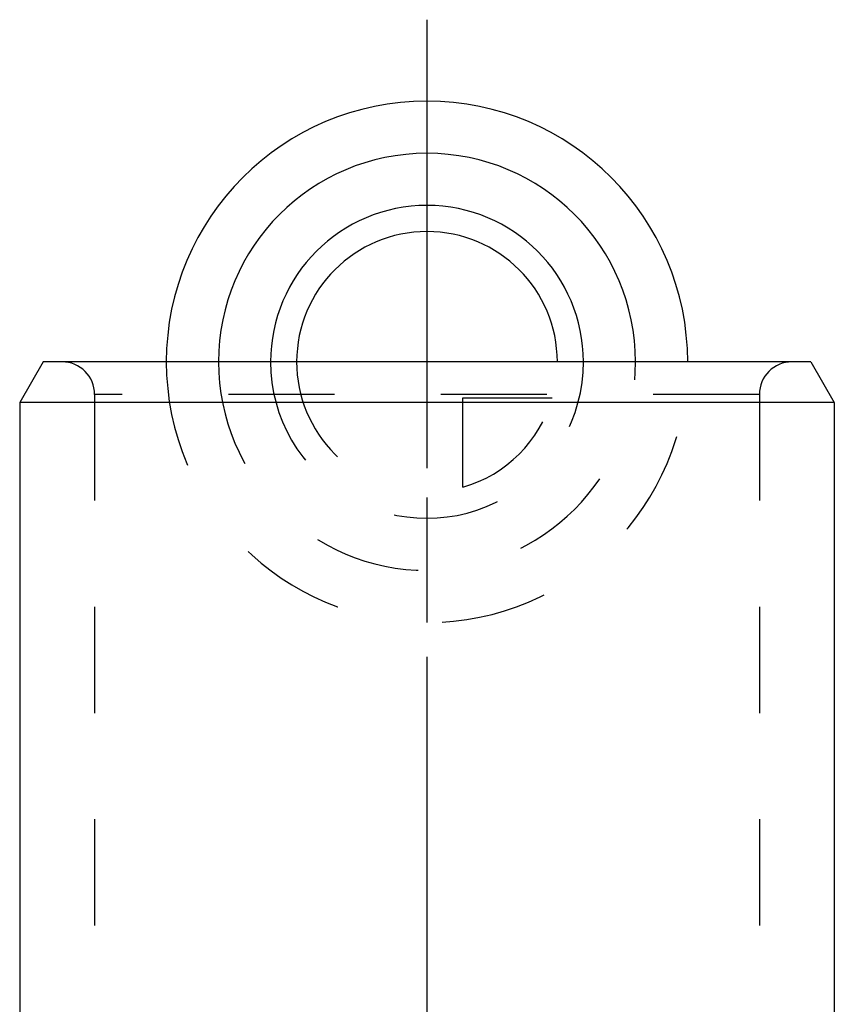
# Model space of a CAD drawing. Header units: millimetres. Extents: x 375 to 625, y 325 to 663.
# Tile 4 of 4: x 475 to 525, y 602 to 663. Entities that reach past the tile are written whole.
import ezdxf

# ---------------------------------------------------------------- set-up
doc = ezdxf.new("R2010")
doc.units = ezdxf.units.MM
doc.header["$LTSCALE"] = 65.185185
doc.linetypes.add('CENTER', pattern=[0.6, 0.375, -0.075, 0.075, -0.075])
doc.linetypes.add('HIDDEN', pattern=[0.2, 0.1, -0.1])
for name, color, linetype in [('ACHSEN_S', 7, 'CONTINUOUS'), ('FASEN', 7, 'CONTINUOUS'), ('FLAECHEN', 7, 'CONTINUOUS'), ('KOERPER', 7, 'CONTINUOUS'), ('KONST.EL_MIT_GEO', 7, 'CONTINUOUS'), ('KURVEN', 7, 'CONTINUOUS')]:
    doc.layers.add(name, color=color, linetype=linetype)

msp = doc.modelspace()

# ---------------------------------------------------------------- linework, layer by layer
at = {"layer": 'ACHSEN_S', "color": 2, "linetype": 'CENTER'}
msp.add_line((500, 662.75), (500, 337.25), dxfattribs=at)
at = {"layer": 'FASEN', "color": 7, "linetype": 'Continuous'}
for p, q in [((476.443, 641.75), (475, 639.25)), ((523.557, 641.75), (476.443, 641.75)), ((523.557, 641.75), (525, 639.25)), ((525, 639.25), (475, 639.25))]:
    msp.add_line(p, q, dxfattribs=at)
at = {"layer": 'FLAECHEN', "color": 8, "linetype": 'HIDDEN'}
for p, q in [((479.6, 639.75), (479.6, 526.75)), ((520.4, 639.75), (520.4, 526.75))]:
    msp.add_line(p, q, dxfattribs=at)
at = {"layer": 'FLAECHEN', "color": 7, "linetype": 'Continuous'}
for p, q in [((475, 639.25), (475, 502.75)), ((525, 639.25), (525, 502.75))]:
    msp.add_line(p, q, dxfattribs=at)
at = {"layer": 'KOERPER', "color": 7, "linetype": 'Continuous'}
for p, q in [((475, 639.25), (475, 502.75)), ((525, 639.25), (525, 502.75))]:
    msp.add_line(p, q, dxfattribs=at)
at = {"layer": 'KONST.EL_MIT_GEO', "color": 8, "linetype": 'HIDDEN'}
for p, q in [((522.4, 641.75), (477.6, 641.75)), ((479.6, 639.75), (479.6, 526.75)), ((520.4, 639.75), (479.6, 639.75)), ((520.4, 639.75), (520.4, 526.75))]:
    msp.add_line(p, q, dxfattribs=at)
for centre, start, end in [((477.6, 639.75), 0, 90), ((522.4, 639.75), 90, 180)]:
    msp.add_arc(centre, 2, start, end, dxfattribs=at)
at = {"layer": 'KURVEN', "color": 40, "linetype": 'Continuous'}
msp.add_line((500, 657.75), (500, 641.75), dxfattribs=at)
at = {"layer": 'KURVEN', "color": 8, "linetype": 'HIDDEN'}
for p, q in [((516, 641.75), (484, 641.75)), ((500, 641.75), (500, 625.75)), ((502.2, 634.058), (502.2, 639.55)), ((502.2, 639.55), (507.692, 639.55))]:
    msp.add_line(p, q, dxfattribs=at)
at = {"layer": 'KURVEN', "color": 40, "linetype": 'Continuous'}
for radius, end in [(16, 180), (12.8, 180), (9.6, 179.99993), (8, 179.99993)]:
    msp.add_arc((500, 641.75), radius, 0, end, dxfattribs=at)
at = {"layer": 'KURVEN', "color": 8, "linetype": 'HIDDEN'}
for radius, start, end in [(16, 180, 360), (12.8, 180, 360), (9.6, 179.99993, 360), (8, 179.99993, 270), (8, 285.96201, 344.03799)]:
    msp.add_arc((500, 641.75), radius, start, end, dxfattribs=at)

doc.saveas('drawing.dxf')
